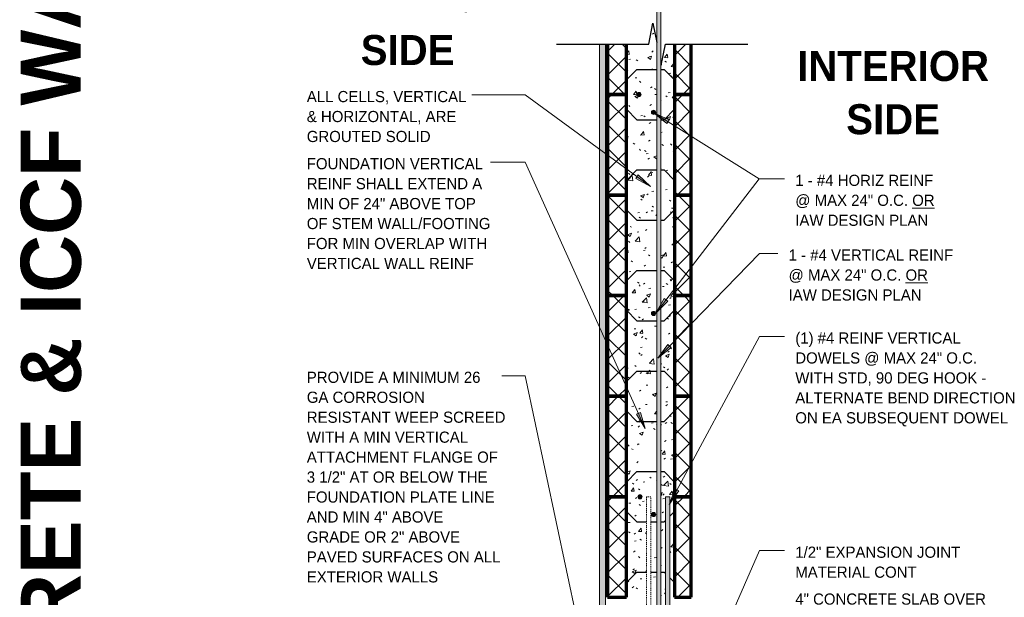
# Model space of a CAD drawing. Header units: inches. Extents: x 185 to 1318, y -45 to 298.
# Tile 15 of 23: x 888 to 1006, y 17 to 86. Entities that reach past the tile are written whole.
import ezdxf

# ---------------------------------------------------------------- set-up
doc = ezdxf.new("R2010")
doc.units = ezdxf.units.IN
doc.header["$MEASUREMENT"] = 0
doc.linetypes.add('Hidden 1_8_', pattern=[0.1875, 0.125, -0.0625])
for name, color, linetype, lineweight in [('A-ANNO-TEXT', 2, 'Continuous', 9), ('A-DETL', 5, 'Continuous', 9), ('A-DETL-GENF', 3, 'Continuous', 9), ('A-DETL-HLIN', 3, 'Continuous', 70), ('A-DETL-MBND', 5, 'Hidden 1_8_', 9), ('A-DETL-MLIN', 3, 'Continuous', 30)]:
    doc.layers.add(name, color=color, linetype=linetype, lineweight=lineweight)
pattern_1 = [(50, (921.586, 0), (4.5907, -0.40187), [0.48, -5.28]), (355, (921.586, 0), (-0.88784, 4.8137), [0.384, -4.224]), (100.451, (921.969, -0.033), (3.70197, 4.41272), [0.408, -4.487]), (46.184, (921.586, 1.28), (6.83066, -1.05904), [0.72, -7.92]), (96.636, (922.155, 1.192), (5.98166, 6.234), [0.612, -6.731]), (351.184, (921.586, 1.28), (5.9821, 6.2338), [0.576, -6.336]), (21, (922.226, 0.96), (3.82029, -2.5771), [0.48, -5.28]), (326, (922.226, 0.96), (1.5572, 4.64059), [0.384, -4.224]), (71.451, (922.545, 0.745), (5.37715, 2.0647), [0.408, -4.487]), (37.5, (921.586, 0), (0.077972, 2.130786), [0.211, -3.962, 0.211, -4.077, -4.24]), (37.5, (921.586, 0), (0.077972, 2.130786), [-8.461, 0.211, -4.029]), (7.5, (921.586, 0), (1.683907, 2.52439), [0.211, -2.234, 0.211, -3.866, -1.616]), (7.5, (921.586, 0), (1.683907, 2.52439), [-6.522, 0.211, -1.405]), (327.5, (920.159, 0), (3.416527, -0.144297), [0.211, -1.389, 0.211, -4.781, -6.624]), (327.5, (920.159, 0), (3.416527, -0.144297), [-6.592, 0.211, -6.413]), (317.5, (919.519, 0), (3.73246, 0.640715), [0.211, -1.869, 0.211, -3.104, -4.704]), (317.5, (919.519, 0), (3.73246, 0.640715), [-5.395, 0.211, -4.493])]
pattern_2 = [(45, (921.586, 0), (-1.414214, 1.414214), []), (135, (921.586, 0), (-1.414214, -1.414214), [])]

# ---------------------------------------------------------------- blocks, each defined once
blk = doc.blocks.new('Reinf Bar Secti_OF_SHINGLE0')
at = {"layer": 'A-DETL-GENF'}
h = blk.add_hatch(color=256, dxfattribs=at)
edge = h.paths.add_edge_path(flags=0)
edge.add_arc((0, 0), 0.25, 180, 360)
edge.add_arc((0, 0), 0.25, 0, 180)
for start, end in [(0, 180), (180, 0)]:
    blk.add_arc((0, 0), 0.25, start, end, dxfattribs=at)
blk = doc.blocks.new('Break Line1 - B_OF_SHINGLE0')
at = {"layer": 'A-DETL-GENF', "lineweight": 30}
for p, q in [((-1, 0), (-0.5, 2.5)), ((-0.5, 2.5), (-0.04, 0.2)), ((-12, 0), (-1, 0)), ((0.5, -2.5), (1, 0)), ((1, 0), (10.81, 0)), ((0.46, -2.3), (0.5, -2.5))]:
    blk.add_line(p, q, dxfattribs=at)
blk = doc.blocks.new('Reinf Bar Eleva_OF_SHINGLE0')
at = {"layer": 'A-DETL-GENF'}
h = blk.add_hatch(color=256, dxfattribs=at)
edge = h.paths.add_edge_path(flags=0)
edge.add_line((0, 0), (0, -0.5))
edge.add_line((0, -0.5), (6.42, -0.5))
edge.add_spline(control_points=[(6.42, -0.5), (6.44, -0.48), (6.49, -0.43), (6.55, -0.35), (6.58, -0.25), (6.59, -0.19), (6.59, -0.15)], knot_values=[0, 0, 0, 0, 0.100687, 0.201537, 0.30266, 0.404161, 0.404161, 0.404161, 0.404161], degree=3, periodic=0)
edge.add_line((6.59, -0.15), (6.59, 0))
edge.add_line((6.59, 0), (0, 0))
h = blk.add_hatch(color=256, dxfattribs=at)
edge = h.paths.add_edge_path(flags=0)
edge.add_line((129, -0.5), (129, 0))
edge.add_line((129, 0), (7.09, 0))
edge.add_line((7.09, 0), (7.09, -0.28))
edge.add_spline(control_points=[(7.09, -0.28), (7.09, -0.31), (7.08, -0.39), (7.07, -0.46), (7.06, -0.5)], knot_values=[0, 0, 0, 0, 0.112898, 0.225386, 0.225386, 0.225386, 0.225386], degree=3, periodic=0)
edge.add_line((7.06, -0.5), (129, -0.5))
for p, q in [((6.59, 0), (0, 0)), ((0, 0), (0, -0.5)), ((0, -0.5), (6.42, -0.5)), ((7.06, -0.5), (129, -0.5)), ((129, 0), (7.09, 0)), ((129, -0.5), (129, 0))]:
    blk.add_line(p, q, dxfattribs=at)
blk = doc.blocks.new('Reinf Bar Eleva_OF_SHINGLE1')
at = {"layer": 'A-DETL-GENF'}
blk.add_hatch(color=256, dxfattribs=at).paths.add_polyline_path([(43, 0), (0, 0), (0, -0.5), (43, -0.5)], flags=0)
for p, q in [((43, 0), (0, 0)), ((0, 0), (0, -0.5)), ((0, -0.5), (43, -0.5)), ((43, -0.5), (43, 0))]:
    blk.add_line(p, q, dxfattribs=at)

msp = doc.modelspace()

# ---------------------------------------------------------------- hatches: boundary and pattern name
at = {"layer": 'A-ANNO-TEXT'}
for points in [[(965.56235463, 73.54455618), (965.84258983, 73.99041077), (964.00917133, 74.83178233)], [(962.14405308, 67.40778986), (961.83304427, 66.98282915), (963.60249718, 66.01413627)], [(965.64817383, 52.35341967), (965.23086091, 52.67461745), (964.21964772, 50.9291154)], [(966.05289219, 46.80418198), (965.67540341, 47.17136082), (964.46964772, 45.5541154)], [(962.38968917, 39.0707443), (961.90942666, 38.85472113), (962.96998734, 37.13875477)], [(966.99200011, 29.69595468), (966.52818265, 29.94533681), (965.81296871, 28.05912406)]]:
    msp.add_hatch(color=7, dxfattribs=at).paths.add_polyline_path(points, flags=0)
at = {"layer": 'A-DETL-GENF'}
h = msp.add_hatch(dxfattribs=at)
h.set_pattern_fill('FP6_16', style=0, pattern_type=2)
h.set_pattern_definition(pattern_1)
edge = h.paths.add_edge_path(flags=0)
edge.add_line((962.46468342, 76.99975197), (964.33968342, 76.99975197))
edge.add_line((964.33968342, 76.99975197), (964.33968342, 83.19936755))
edge.add_line((964.33968342, 83.19936755), (963.87960653, 85.49975197))
edge.add_line((963.87960653, 85.49975197), (963.37960653, 82.99975197))
edge.add_line((963.37960653, 82.99975197), (960.7221347, 82.99975197))
edge.add_line((960.7221347, 82.99975197), (960.7221347, 76.99975197))
edge.add_line((960.7221347, 76.99975197), (961.96468342, 76.99975197))
edge.add_arc((962.21468342, 76.99975197), 0.25, 0, 180, ccw=False)
h = msp.add_hatch(dxfattribs=at)
h.set_pattern_fill('FP6_18', style=0, pattern_type=2)
h.set_pattern_definition([(0, (921.586, 0), (2.56, 0.64), [0.211, -1.709, 0.211, -1.709, -10.24]), (0, (921.586, 0), (2.56, 0.64), [-3.84, 0.211, -3.629, 0.211, -1.709, -4.48]), (0, (921.586, 0), (2.56, 0.64), [-9.6, 0.211, -1.069, 0.211, -2.989]), (120, (922.546, 0.32), (-1.8342563, 1.897025), [0.211, -1.709, 0.211, -1.709, -10.24]), (120, (922.546, 0.32), (-1.8342563, 1.897025), [-3.84, 0.211, -3.629, 0.211, -1.709, -4.48]), (120, (922.546, 0.32), (-1.8342563, 1.897025), [-9.6, 0.211, -1.069, 0.211, -2.989]), (240, (922.866, 1.6), (-0.7257437, -2.537025), [0.211, -1.709, 0.211, -1.709, -10.24]), (240, (922.866, 1.6), (-0.7257437, -2.537025), [-3.84, 0.211, -3.629, 0.211, -1.709, -4.48]), (240, (922.866, 1.6), (-0.7257437, -2.537025), [-9.6, 0.211, -1.069, 0.211, -2.989])])
h.paths.add_polyline_path([(957.49593342, 2.42375062), (958.24593342, 3.17375062), (958.24593342, 82.99975197), (957.49593342, 82.99975197)], flags=0)
h = msp.add_hatch(dxfattribs=at)
h.set_pattern_fill('FP6_17', style=0, pattern_type=2)
h.set_pattern_definition(pattern_2)
h.paths.add_polyline_path([(958.46468342, 76.99975197), (960.7221347, 76.99975197), (960.7221347, 82.99975197), (958.46468342, 82.99975197)], flags=0)
h = msp.add_hatch(dxfattribs=at)
h.set_pattern_fill('FP6_16', style=0, pattern_type=2)
h.set_pattern_definition(pattern_1)
h.paths.add_polyline_path([(964.87960653, 80.49975197), (964.83968342, 80.69936755), (964.83968342, 76.99975197), (966.46468342, 76.99975197), (966.46468342, 82.99975197), (965.37960653, 82.99975197)], flags=0)
h = msp.add_hatch(dxfattribs=at)
h.set_pattern_fill('FP6_17', style=0, pattern_type=2)
h.set_pattern_definition(pattern_2)
h.paths.add_polyline_path([(966.46468342, 76.99975197), (968.46468342, 76.99975197), (968.46468342, 82.99975197), (966.46468342, 82.99975197)], flags=0)
h = msp.add_hatch(dxfattribs=at)
h.set_pattern_fill('FP6_17', style=0, pattern_type=2)
h.set_pattern_definition(pattern_2)
h.paths.add_polyline_path([(958.46468342, 76.99975197), (958.46468342, 64.99975197), (960.7221347, 64.99975197), (960.7221347, 76.99975197)], flags=0)
h = msp.add_hatch(dxfattribs=at)
h.set_pattern_fill('FP6_16', style=0, pattern_type=2)
h.set_pattern_definition(pattern_1)
edge = h.paths.add_edge_path(flags=0)
edge.add_line((960.7221347, 76.99975197), (960.7221347, 64.99975197))
edge.add_line((960.7221347, 64.99975197), (964.33968342, 64.99975197))
edge.add_line((964.33968342, 64.99975197), (964.33968342, 76.99975197))
edge.add_line((964.33968342, 76.99975197), (962.46468342, 76.99975197))
edge.add_arc((962.21468342, 76.99975197), 0.25, -180, 0, ccw=False)
edge.add_line((961.96468342, 76.99975197), (960.7221347, 76.99975197))
edge = h.paths.add_edge_path(flags=0)
edge.add_arc((963.96468342, 74.87475197), 0.25, 0, 180)
edge.add_arc((963.96468342, 74.87475197), 0.25, 180, 360)
h = msp.add_hatch(dxfattribs=at)
h.set_pattern_fill('FP6_16', style=0, pattern_type=2)
h.set_pattern_definition(pattern_1)
h.paths.add_polyline_path([(966.46468342, 64.99975197), (966.46468342, 76.99975197), (964.83968342, 76.99975197), (964.83968342, 64.99975197)], flags=0)
h = msp.add_hatch(dxfattribs=at)
h.set_pattern_fill('FP6_17', style=0, pattern_type=2)
h.set_pattern_definition(pattern_2)
h.paths.add_polyline_path([(968.46468342, 76.99975197), (966.46468342, 76.99975197), (966.46468342, 64.99975197), (968.46468342, 64.99975197)], flags=0)
h = msp.add_hatch(dxfattribs=at)
h.set_pattern_fill('FP6_17', style=0, pattern_type=2)
h.set_pattern_definition(pattern_2)
h.paths.add_polyline_path([(958.46468342, 64.99975197), (958.46468342, 52.99975197), (960.7221347, 52.99975197), (960.7221347, 64.99975197)], flags=0)
h = msp.add_hatch(dxfattribs=at)
h.set_pattern_fill('FP6_16', style=0, pattern_type=2)
h.set_pattern_definition(pattern_1)
h.paths.add_polyline_path([(960.7221347, 64.99975197), (960.7221347, 52.99975197), (964.33968342, 52.99975197), (964.33968342, 64.99975197)], flags=0)
h = msp.add_hatch(dxfattribs=at)
h.set_pattern_fill('FP6_16', style=0, pattern_type=2)
h.set_pattern_definition(pattern_1)
h.paths.add_polyline_path([(966.46468342, 52.99975197), (966.46468342, 64.99975197), (964.83968342, 64.99975197), (964.83968342, 52.99975197)], flags=0)
h = msp.add_hatch(dxfattribs=at)
h.set_pattern_fill('FP6_17', style=0, pattern_type=2)
h.set_pattern_definition(pattern_2)
h.paths.add_polyline_path([(968.46468342, 64.99975197), (966.46468342, 64.99975197), (966.46468342, 52.99975197), (968.46468342, 52.99975197)], flags=0)
h = msp.add_hatch(dxfattribs=at)
h.set_pattern_fill('FP6_17', style=0, pattern_type=2)
h.set_pattern_definition(pattern_2)
h.paths.add_polyline_path([(958.46468342, 52.99975197), (958.46468342, 40.99975197), (960.7221347, 40.99975197), (960.7221347, 52.99975197)], flags=0)
h = msp.add_hatch(dxfattribs=at)
h.set_pattern_fill('FP6_16', style=0, pattern_type=2)
h.set_pattern_definition(pattern_1)
h.paths.add_polyline_path([(960.7221347, 52.99975197), (960.7221347, 40.99975197), (964.33968342, 40.99975197), (964.33968342, 52.99975197)], flags=0)
edge = h.paths.add_edge_path(flags=0)
edge.add_arc((963.96468342, 50.87475197), 0.25, 0, 180)
edge.add_arc((963.96468342, 50.87475197), 0.25, 180, 360)
h = msp.add_hatch(dxfattribs=at)
h.set_pattern_fill('FP6_16', style=0, pattern_type=2)
h.set_pattern_definition(pattern_1)
h.paths.add_polyline_path([(966.46468342, 40.99975197), (966.46468342, 52.99975197), (964.83968342, 52.99975197), (964.83968342, 40.99975197)], flags=0)
h = msp.add_hatch(dxfattribs=at)
h.set_pattern_fill('FP6_17', style=0, pattern_type=2)
h.set_pattern_definition(pattern_2)
h.paths.add_polyline_path([(968.46468342, 52.99975197), (966.46468342, 52.99975197), (966.46468342, 40.99975197), (968.46468342, 40.99975197)], flags=0)
h = msp.add_hatch(dxfattribs=at)
h.set_pattern_fill('FP6_17', style=0, pattern_type=2)
h.set_pattern_definition(pattern_2)
h.paths.add_polyline_path([(958.46468342, 40.99975197), (958.46468342, 28.99975197), (960.7221347, 28.99975197), (960.7221347, 40.99975197)], flags=0)
h = msp.add_hatch(dxfattribs=at)
h.set_pattern_fill('FP6_16', style=0, pattern_type=2)
h.set_pattern_definition(pattern_1)
edge = h.paths.add_edge_path(flags=0)
edge.add_line((960.7221347, 40.99975197), (960.7221347, 28.99975197))
edge.add_line((960.7221347, 28.99975197), (962.08968342, 28.99975197))
edge.add_arc((962.33968342, 28.99975197), 0.25, 0, 180, ccw=False)
edge.add_line((962.58968342, 28.99975197), (964.33968342, 28.99975197))
edge.add_line((964.33968342, 28.99975197), (964.33968342, 40.99975197))
edge.add_line((964.33968342, 40.99975197), (960.7221347, 40.99975197))
h = msp.add_hatch(dxfattribs=at)
h.set_pattern_fill('FP6_16', style=0, pattern_type=2)
h.set_pattern_definition(pattern_1)
h.paths.add_polyline_path([(966.46468342, 28.99975197), (966.46468342, 40.99975197), (964.83968342, 40.99975197), (964.83968342, 28.99975197)], flags=0)
h = msp.add_hatch(dxfattribs=at)
h.set_pattern_fill('FP6_17', style=0, pattern_type=2)
h.set_pattern_definition(pattern_2)
h.paths.add_polyline_path([(968.46468342, 40.99975197), (966.46468342, 40.99975197), (966.46468342, 28.99975197), (968.46468342, 28.99975197)], flags=0)
h = msp.add_hatch(dxfattribs=at)
h.set_pattern_fill('FP6_17', style=0, pattern_type=2)
h.set_pattern_definition(pattern_2)
h.paths.add_polyline_path([(958.46468342, 28.99975197), (958.46468342, 16.99975197), (960.7221347, 16.99975197), (960.7221347, 28.99975197)], flags=0)
h = msp.add_hatch(dxfattribs=at)
h.set_pattern_fill('FP6_16', style=0, pattern_type=2)
h.set_pattern_definition(pattern_1)
edge = h.paths.add_edge_path(flags=0)
edge.add_line((960.7221347, 28.99975197), (960.7221347, 16.99975197))
edge.add_line((960.7221347, 16.99975197), (963.13400572, 16.99975197))
edge.add_line((963.13400572, 16.99975197), (963.13400572, 28.99975197))
edge.add_line((963.13400572, 28.99975197), (962.58968342, 28.99975197))
edge.add_arc((962.33968342, 28.99975197), 0.25, -180, 0, ccw=False)
edge.add_line((962.08968342, 28.99975197), (960.7221347, 28.99975197))
h = msp.add_hatch(dxfattribs=at)
h.set_pattern_fill('FP6_16', style=0, pattern_type=2)
h.set_pattern_definition(pattern_1)
h.paths.add_polyline_path([(964.33968342, 16.99975197), (964.33968342, 28.99975197), (963.63400572, 28.99975197), (963.63400572, 16.99975197)], flags=0)
edge = h.paths.add_edge_path(flags=0)
edge.add_arc((963.96468342, 26.87475197), 0.25, 180, 360)
edge.add_arc((963.96468342, 26.87475197), 0.25, 0, 180)
h = msp.add_hatch(dxfattribs=at)
h.set_pattern_fill('FP6_16', style=0, pattern_type=2)
h.set_pattern_definition(pattern_1)
h.paths.add_polyline_path([(964.83968342, 28.99975197), (964.83968342, 16.99975197), (965.39087605, 16.99975197), (965.39087605, 28.99975197)], flags=0)
h = msp.add_hatch(dxfattribs=at)
h.set_pattern_fill('FP6_16', style=0, pattern_type=2)
h.set_pattern_definition(pattern_1)
h.paths.add_polyline_path([(966.46468342, 16.99975197), (966.46468342, 28.99975197), (965.89087605, 28.99975197), (965.89087605, 16.99975197)], flags=0)
h = msp.add_hatch(dxfattribs=at)
h.set_pattern_fill('FP6_17', style=0, pattern_type=2)
h.set_pattern_definition(pattern_2)
h.paths.add_polyline_path([(968.46468342, 28.99975197), (966.46468342, 28.99975197), (966.46468342, 16.99975197), (968.46468342, 16.99975197)], flags=0)

# ---------------------------------------------------------------- linework, layer by layer
at = {"layer": 'A-ANNO-TEXT', "color": 7}
for p, q in [((943.2975266, 76.94498912), (942.30468923, 76.94498912)), ((948.66664094, 76.94498912), (943.2975266, 76.94498912)), ((963.60249718, 66.01413627), (948.66664094, 76.94498912)), ((965.84258983, 73.99041077), (964.00917133, 74.83178233)), ((964.00917133, 74.83178233), (965.56235463, 73.54455618)), ((964.00917133, 74.83178233), (976.55012107, 66.94935673)), ((965.56235463, 73.54455618), (965.84258983, 73.99041077)), ((948.10801264, 68.93794114), (944.50968923, 68.93794114)), ((948.66664094, 68.93794114), (948.10801264, 68.93794114)), ((962.96998734, 37.13875477), (948.66664094, 68.93794114)), ((962.14405308, 67.40778986), (961.83304427, 66.98282915)), ((961.83304427, 66.98282915), (963.60249718, 66.01413627)), ((963.60249718, 66.01413627), (962.14405308, 67.40778986)), ((964.21964772, 50.9291154), (976.55012107, 66.94935673)), ((976.55012107, 66.94935673), (979.5867444, 66.94935673)), ((976.55012107, 66.94935673), (979.5867444, 66.94935673)), ((964.46964772, 45.5541154), (976.6067677, 58.03203141)), ((976.6067677, 58.03203141), (978.7897596, 58.03203141)), ((965.23086091, 52.67461745), (964.21964772, 50.9291154)), ((964.21964772, 50.9291154), (965.64817383, 52.35341967)), ((965.64817383, 52.35341967), (965.23086091, 52.67461745)), ((965.67540341, 47.17136082), (964.46964772, 45.5541154)), ((966.05289219, 46.80418198), (965.67540341, 47.17136082)), ((965.81296871, 28.05912406), (976.6067677, 48.13414897)), ((976.6067677, 48.13414897), (979.5867444, 48.13414897)), ((964.46964772, 45.5541154), (966.05289219, 46.80418198)), ((948.11683758, 43.44403063), (945.85968923, 43.44403063)), ((948.66664094, 43.44403063), (948.11683758, 43.44403063)), ((957.32408522, 2.54103804), (948.66664094, 43.44403063)), ((962.38968917, 39.0707443), (961.90942666, 38.85472113)), ((961.90942666, 38.85472113), (962.96998734, 37.13875477)), ((962.96998734, 37.13875477), (962.38968917, 39.0707443)), ((966.52818265, 29.94533681), (965.81296871, 28.05912406)), ((965.81296871, 28.05912406), (966.99200011, 29.69595468)), ((966.99200011, 29.69595468), (966.52818265, 29.94533681)), ((968.86929893, 4.98870854), (976.6067677, 22.57207069)), ((976.6067677, 22.57207069), (979.5867444, 22.57207069))]:
    msp.add_line(p, q, dxfattribs=at)
at = {"layer": 'A-DETL'}
for p, q in [((957.49593342, 82.99975197), (957.49593342, 2.42375062)), ((958.24593342, 3.17375062), (958.24593342, 82.99975197))]:
    msp.add_line(p, q, dxfattribs=at)
at = {"layer": 'A-DETL-HLIN'}
for p, q in [((958.46468342, 82.99975197), (958.46468342, 76.99975197)), ((960.7221347, 76.99975197), (960.7221347, 82.99975197)), ((966.46468342, 82.99975197), (966.46468342, 76.99975197)), ((968.46468342, 76.99975197), (968.46468342, 82.99975197)), ((958.46468342, 76.99975197), (958.46468342, 64.99975197)), ((960.7221347, 76.99975197), (958.46468342, 76.99975197)), ((958.46468342, 76.99975197), (958.46468342, 64.99975197)), ((958.46468342, 76.99975197), (960.7221347, 76.99975197)), ((960.7221347, 64.99975197), (960.7221347, 76.99975197)), ((960.7221347, 64.99975197), (960.7221347, 76.99975197)), ((968.46468342, 76.99975197), (966.46468342, 76.99975197)), ((966.46468342, 76.99975197), (966.46468342, 64.99975197)), ((966.46468342, 76.99975197), (966.46468342, 64.99975197)), ((966.46468342, 76.99975197), (968.46468342, 76.99975197)), ((968.46468342, 64.99975197), (968.46468342, 76.99975197)), ((968.46468342, 64.99975197), (968.46468342, 76.99975197)), ((958.46468342, 64.99975197), (960.7221347, 64.99975197)), ((958.46468342, 64.99975197), (958.46468342, 52.99975197)), ((960.7221347, 64.99975197), (958.46468342, 64.99975197)), ((958.46468342, 64.99975197), (958.46468342, 52.99975197)), ((960.7221347, 64.99975197), (958.46468342, 64.99975197)), ((960.7221347, 52.99975197), (960.7221347, 64.99975197)), ((960.7221347, 52.99975197), (960.7221347, 64.99975197)), ((966.46468342, 64.99975197), (968.46468342, 64.99975197)), ((968.46468342, 64.99975197), (966.46468342, 64.99975197)), ((966.46468342, 64.99975197), (966.46468342, 52.99975197)), ((968.46468342, 64.99975197), (966.46468342, 64.99975197)), ((966.46468342, 64.99975197), (966.46468342, 52.99975197)), ((968.46468342, 52.99975197), (968.46468342, 64.99975197)), ((968.46468342, 52.99975197), (968.46468342, 64.99975197)), ((958.46468342, 52.99975197), (958.46468342, 40.99975197)), ((960.7221347, 52.99975197), (958.46468342, 52.99975197)), ((958.46468342, 52.99975197), (958.46468342, 40.99975197)), ((958.46468342, 52.99975197), (960.7221347, 52.99975197)), ((958.46468342, 52.99975197), (960.7221347, 52.99975197)), ((960.7221347, 40.99975197), (960.7221347, 52.99975197)), ((960.7221347, 40.99975197), (960.7221347, 52.99975197)), ((968.46468342, 52.99975197), (966.46468342, 52.99975197)), ((966.46468342, 52.99975197), (966.46468342, 40.99975197)), ((966.46468342, 52.99975197), (966.46468342, 40.99975197)), ((966.46468342, 52.99975197), (968.46468342, 52.99975197)), ((966.46468342, 52.99975197), (968.46468342, 52.99975197)), ((968.46468342, 40.99975197), (968.46468342, 52.99975197)), ((968.46468342, 40.99975197), (968.46468342, 52.99975197)), ((958.46468342, 40.99975197), (958.46468342, 28.99975197)), ((960.7221347, 40.99975197), (958.46468342, 40.99975197)), ((958.46468342, 40.99975197), (958.46468342, 28.99975197)), ((958.46468342, 40.99975197), (960.7221347, 40.99975197)), ((958.46468342, 40.99975197), (960.7221347, 40.99975197)), ((960.7221347, 28.99975197), (960.7221347, 40.99975197)), ((960.7221347, 28.99975197), (960.7221347, 40.99975197)), ((968.46468342, 40.99975197), (966.46468342, 40.99975197)), ((966.46468342, 40.99975197), (966.46468342, 28.99975197)), ((966.46468342, 40.99975197), (966.46468342, 28.99975197)), ((966.46468342, 40.99975197), (968.46468342, 40.99975197)), ((966.46468342, 40.99975197), (968.46468342, 40.99975197)), ((968.46468342, 28.99975197), (968.46468342, 40.99975197)), ((968.46468342, 28.99975197), (968.46468342, 40.99975197)), ((958.46468342, 28.99975197), (958.46468342, 16.99975197)), ((960.7221347, 28.99975197), (958.46468342, 28.99975197)), ((958.46468342, 28.99975197), (958.46468342, 16.99975197)), ((958.46468342, 28.99975197), (960.7221347, 28.99975197)), ((958.46468342, 28.99975197), (960.7221347, 28.99975197)), ((960.7221347, 16.99975197), (960.7221347, 28.99975197)), ((960.7221347, 16.99975197), (960.7221347, 28.99975197)), ((968.46468342, 28.99975197), (966.46468342, 28.99975197)), ((966.46468342, 28.99975197), (966.46468342, 16.99975197)), ((966.46468342, 28.99975197), (966.46468342, 16.99975197)), ((966.46468342, 28.99975197), (968.46468342, 28.99975197)), ((966.46468342, 28.99975197), (968.46468342, 28.99975197)), ((968.46468342, 16.99975197), (968.46468342, 28.99975197)), ((968.46468342, 16.99975197), (968.46468342, 28.99975197)), ((958.46468342, 16.99975197), (960.7221347, 16.99975197)), ((966.46468342, 16.99975197), (968.46468342, 16.99975197))]:
    msp.add_line(p, q, dxfattribs=at)
at = {"layer": 'A-DETL-MBND'}
for p, q in [((963.63400572, 28.99975197), (963.13400572, 28.99975197)), ((963.13400572, 28.99975197), (963.13400572, -13.99852436)), ((963.63400572, -13.99852436), (963.63400572, 28.99975197))]:
    msp.add_line(p, q, dxfattribs=at)
at = {"layer": 'A-DETL-MLIN'}
for p, q in [((960.7221347, 78.74975197), (961.9721347, 79.99975197)), ((961.9721347, 79.99975197), (964.33968342, 79.99975197)), ((964.83968342, 79.99975197), (965.21468342, 79.99975197)), ((966.46468342, 78.74975197), (965.21468342, 79.99975197)), ((960.7221347, 78.74975197), (960.7221347, 76.99975197)), ((966.46468342, 78.74975197), (966.46468342, 76.99975197)), ((960.7221347, 75.24975197), (960.7221347, 76.99975197)), ((966.46468342, 75.24975197), (966.46468342, 76.99975197)), ((960.7221347, 75.24975197), (961.9721347, 73.99975197)), ((966.46468342, 75.24975197), (965.21468342, 73.99975197)), ((961.9721347, 73.99975197), (964.33968342, 73.99975197)), ((964.83968342, 73.99975197), (965.21468342, 73.99975197)), ((960.7221347, 66.74975197), (961.9721347, 67.99975197)), ((961.9721347, 67.99975197), (964.33968342, 67.99975197)), ((964.83968342, 67.99975197), (965.21468342, 67.99975197)), ((966.46468342, 66.74975197), (965.21468342, 67.99975197)), ((960.7221347, 66.74975197), (960.7221347, 64.99975197)), ((966.46468342, 66.74975197), (966.46468342, 64.99975197)), ((960.7221347, 63.24975197), (960.7221347, 64.99975197)), ((966.46468342, 63.24975197), (966.46468342, 64.99975197)), ((960.7221347, 63.24975197), (961.9721347, 61.99975197)), ((966.46468342, 63.24975197), (965.21468342, 61.99975197)), ((961.9721347, 61.99975197), (964.33968342, 61.99975197)), ((964.83968342, 61.99975197), (965.21468342, 61.99975197)), ((960.7221347, 54.74975197), (961.9721347, 55.99975197)), ((961.9721347, 55.99975197), (964.33968342, 55.99975197)), ((964.83968342, 55.99975197), (965.21468342, 55.99975197)), ((966.46468342, 54.74975197), (965.21468342, 55.99975197)), ((960.7221347, 54.74975197), (960.7221347, 52.99975197)), ((966.46468342, 54.74975197), (966.46468342, 52.99975197)), ((960.7221347, 51.24975197), (960.7221347, 52.99975197)), ((966.46468342, 51.24975197), (966.46468342, 52.99975197)), ((960.7221347, 51.24975197), (961.9721347, 49.99975197)), ((966.46468342, 51.24975197), (965.21468342, 49.99975197)), ((961.9721347, 49.99975197), (964.33968342, 49.99975197)), ((964.83968342, 49.99975197), (965.21468342, 49.99975197)), ((960.7221347, 42.74975197), (961.9721347, 43.99975197)), ((961.9721347, 43.99975197), (964.33968342, 43.99975197)), ((964.83968342, 43.99975197), (965.21468342, 43.99975197)), ((966.46468342, 42.74975197), (965.21468342, 43.99975197)), ((960.7221347, 42.74975197), (960.7221347, 40.99975197)), ((966.46468342, 42.74975197), (966.46468342, 40.99975197)), ((960.7221347, 39.24975197), (960.7221347, 40.99975197)), ((966.46468342, 39.24975197), (966.46468342, 40.99975197)), ((960.7221347, 39.24975197), (961.9721347, 37.99975197)), ((966.46468342, 39.24975197), (965.21468342, 37.99975197)), ((961.9721347, 37.99975197), (964.33968342, 37.99975197)), ((964.83968342, 37.99975197), (965.21468342, 37.99975197)), ((960.7221347, 30.74975197), (961.9721347, 31.99975197)), ((961.9721347, 31.99975197), (964.33968342, 31.99975197)), ((964.83968342, 31.99975197), (965.21468342, 31.99975197)), ((966.46468342, 30.74975197), (965.21468342, 31.99975197)), ((960.7221347, 30.74975197), (960.7221347, 28.99975197)), ((966.46468342, 30.74975197), (966.46468342, 28.99975197)), ((960.7221347, 27.24975197), (960.7221347, 28.99975197)), ((966.46468342, 27.24975197), (966.46468342, 28.99975197)), ((960.7221347, 27.24975197), (961.9721347, 25.99975197)), ((966.46468342, 27.24975197), (965.89087605, 26.67594461)), ((961.9721347, 25.99975197), (963.13400572, 25.99975197)), ((963.63400572, 25.99975197), (964.33968342, 25.99975197)), ((964.83968342, 25.99975197), (965.21468342, 25.99975197)), ((965.39087605, 26.17594461), (965.21468342, 25.99975197)), ((960.7221347, 18.74975197), (961.9721347, 19.99975197)), ((961.9721347, 19.99975197), (963.13400572, 19.99975197)), ((963.63400572, 19.99975197), (964.33968342, 19.99975197)), ((964.83968342, 19.99975197), (965.21468342, 19.99975197)), ((965.39087605, 19.82355934), (965.21468342, 19.99975197)), ((966.46468342, 18.74975197), (965.89087605, 19.32355934)), ((960.7221347, 18.74975197), (960.7221347, 16.99975197)), ((966.46468342, 18.74975197), (966.46468342, 16.99975197))]:
    msp.add_line(p, q, dxfattribs=at)

# ---------------------------------------------------------------- block references
at = {"layer": 'A-DETL-GENF'}
for name, p, rotation in [('Reinf Bar Eleva_OF_SHINGLE0', (964.83968342, 135.99975197), 269.9999999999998), ('Reinf Bar Eleva_OF_SHINGLE1', (965.89087605, 28.99975197), 269.9999999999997)]:
    msp.add_blockref(name, p, dxfattribs=dict(at, rotation=rotation))
for name, p in [('Break Line1 - B_OF_SHINGLE0', (964.37960653, 82.99975197)), ('Reinf Bar Secti_OF_SHINGLE0', (962.21468342, 76.99975197)), ('Reinf Bar Secti_OF_SHINGLE0', (963.96468342, 74.87475197)), ('Reinf Bar Secti_OF_SHINGLE0', (963.96468342, 50.87475197)), ('Reinf Bar Secti_OF_SHINGLE0', (962.33968342, 28.99975197)), ('Reinf Bar Secti_OF_SHINGLE0', (963.96468342, 26.87475197))]:
    msp.add_blockref(name, p, dxfattribs=at)

# ---------------------------------------------------------------- texts
at = {"layer": 'A-ANNO-TEXT', "color": 253, "insert": (888.48801841, -15.33955932), "char_height": 7.1651090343, "width": 203.232, "attachment_point": 1, "rotation": 90, "line_spacing_factor": 1.063354}
msp.add_mtext('\\fStylus BT|b1|i0|c0|p34|;CONCRETE & ICCF WALL & FRAMING', dxfattribs=at)
at = {"layer": 'A-ANNO-TEXT', "color": 7}
for s, insert, char_height, width, attachment_point, line_spacing_factor in [('\\fStylus BT|b1|i0|c0|p34|;EXTERIOR\\PSIDE', (934.62622081, 90.45246693), 3.5825545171, 27.216, 2, 1.063354), ('\\fStylus BT|b1|i0|c0|p34|;INTERIOR\\PSIDE', (992.53504498, 82.19811889), 3.5825545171, 26.256, 2, 1.063354), ('\\fStylus BT|b0|i0|c0|p34|;ALL CELLS, VERTICAL\\P& HORIZONTAL, ARE\\PGROUTED SOLID', (922.60468923, 77.42433936), 1.3341121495, 22.104, 1, 1.070803), ('\\fStylus BT|b0|i0|c0|p34|;FOUNDATION VERTICAL\\PREINF SHALL EXTEND A\\PMIN OF 24" ABOVE TOP\\POF STEM WALL/FOOTING\\PFOR MIN OVERLAP WITH\\PVERTICAL WALL REINF', (922.60468923, 69.41729138), 1.3341121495, 25.956, 1, 1.070803), ('\\fStylus BT|b0|i0|c0|p34|;1 - #4 HORIZ REINF\\P@ MAX 24" O.C. \\LOR\\l\\PIAW DESIGN PLAN', (980.8667444, 67.42870698), 1.3341121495, 21.798, 1, 1.070803), ('\\fStylus BT|b0|i0|c0|p34|;1 - #4 VERTICAL REINF\\P@ MAX 24" O.C. \\LOR\\l\\PIAW DESIGN PLAN', (980.0697596, 58.51138165), 1.3341121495, 24.228, 1, 1.070803), ('\\fStylus BT|b0|i0|c0|p34|;(1) #4 REINF VERTICAL\\PDOWELS @ MAX 24" O.C.\\PWITH STD, 90 DEG HOOK -\\PALTERNATE BEND DIRECTION\\PON EA SUBSEQUENT DOWEL', (980.8667444, 48.61349921), 1.3341121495, 30.384, 1, 1.070803), ('\\fStylus BT|b0|i0|c0|p34|;PROVIDE A MINIMUM 26\\PGA CORROSION\\PRESISTANT WEEP SCREED\\PWITH A MIN VERTICAL\\PATTACHMENT FLANGE OF\\P3 1/2" AT OR BELOW THE\\PFOUNDATION PLATE LINE\\PAND MIN 4" ABOVE\\PGRADE OR 2" ABOVE\\PPAVED SURFACES ON ALL\\PEXTERIOR WALLS', (922.60468923, 43.92338087), 1.3341121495, 27.576, 1, 1.070803), ('\\fStylus BT|b0|i0|c0|p34|;1/2" EXPANSION JOINT\\PMATERIAL CONT', (980.8667444, 23.05142093), 1.3341121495, 23.904, 1, 1.070803), ('\\fStylus BT|b0|i0|c0|p34|;4" CONCRETE SLAB OVER\\PMIN 4" TERMITE TREATED\\PCOMPACTED BASE', (980.8667444, 17.45915929), 1.3341121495, 27.378, 1, 1.070803)]:
    msp.add_mtext(s, dxfattribs=dict(at, insert=insert, char_height=char_height, width=width, attachment_point=attachment_point, line_spacing_factor=line_spacing_factor))

doc.saveas('drawing.dxf')
